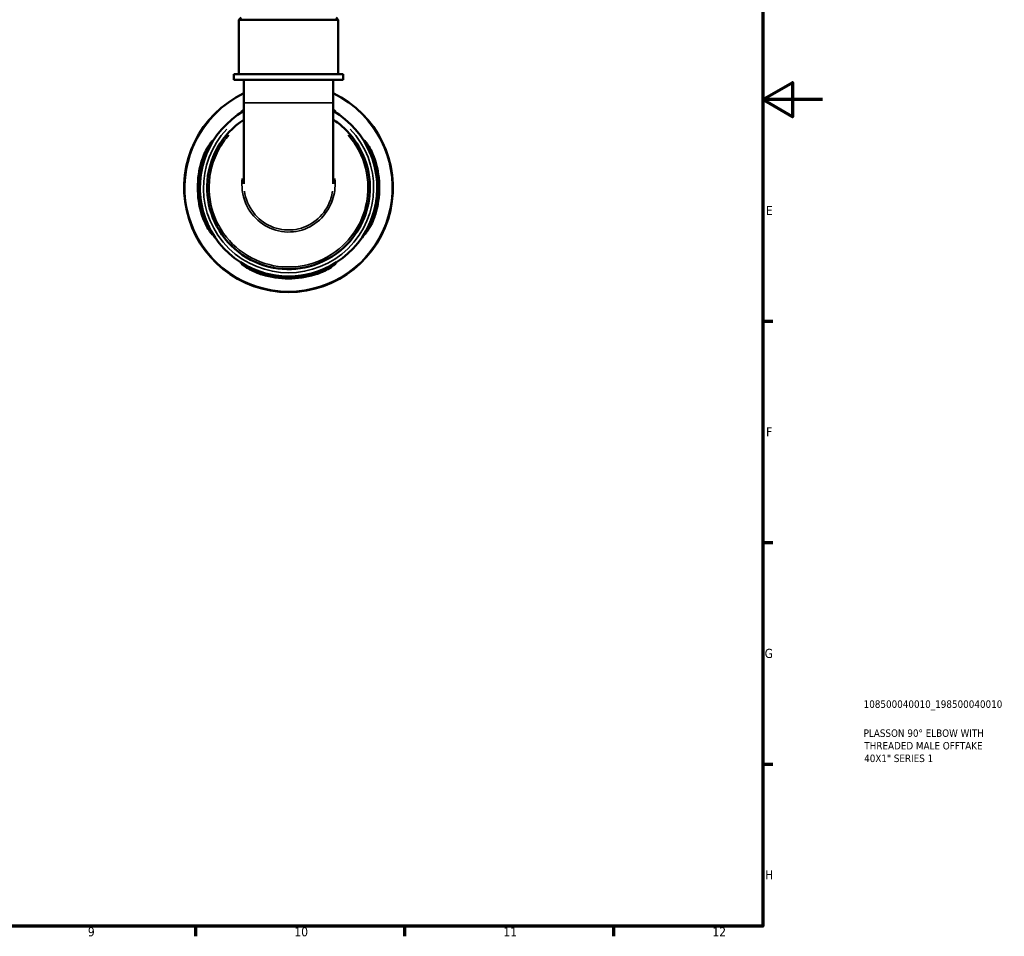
# Model space of a CAD drawing. Header units: millimetres. Extents: x 0 to 902, y -198 to 594.
# Tile 4 of 5: x 572 to 902, y 17 to 324. Entities that reach past the tile are written whole.
import ezdxf

# ---------------------------------------------------------------- set-up
doc = ezdxf.new("R2010")
doc.units = ezdxf.units.MM
for name, color, linetype, lineweight in [('Border (ANSI)', 7, 'Continuous', 70), ('Title (ISO)', 7, 'Continuous', 50), ('Visible (ANSI)', 7, 'Continuous', 50), ('Visible Narrow (ANSI)', 7, 'Continuous', 35)]:
    doc.layers.add(name, color=color, linetype=linetype, lineweight=lineweight)
doc.styles.add('Note Text (ANSI)', font='tahoma.ttf')
doc.styles.add('Note Text (ISO)', font='tahoma.ttf')

# ---------------------------------------------------------------- blocks, each defined once
blk = doc.blocks.new('Borders Default Border')
at = {"layer": 'Border (ANSI)'}
for p, q in [((821, 222.75), (824.45, 222.75)), ((821, 148.5), (824.45, 148.5)), ((821, 74.25), (824.45, 74.25)), ((630.75, 20), (630.75, 16.55)), ((700.83, 20), (700.83, 16.55)), ((770.92, 20), (770.92, 16.55))]:
    blk.add_line(p, q, dxfattribs=at)
at = {"layer": 'Border (ANSI)', "flags": 128}
for points in [[(20, 20), (20, 574), (821, 574), (821, 20), (20, 20)], [(841, 297), (821, 297), (831, 302.77), (831, 291.23), (821, 297)]]:
    blk.add_lwpolyline(points, dxfattribs=at)
at = {"layer": 'Border (ANSI)', "color": 230, "true_color": 0xff0080, "attachment_point": 7, "style": 'Note Text (ANSI)'}
for s, insert, char_height in [('E', (822.05, 258.35), 3.05), ('F', (822.14, 184.1), 3.05), ('G', (821.66, 109.79), 3.05), ('H', (821.81, 35.6), 3.05), ('9', (594.7, 16.49), 3.05), ('10', (663.96, 16.49), 3.048), ('11', (734.04, 16.55), 3.048), ('12', (804.13, 16.55), 3.048)]:
    blk.add_mtext(s, dxfattribs=dict(at, insert=insert, char_height=char_height))
blk = doc.blocks.new('Title Blocks ISO')
at = {"layer": 'Title (ISO)', "color": 232, "true_color": 0xca0064, "style": 'Note Text (ISO)'}
for tag, p in [('PART_NUMBER_001', (33.84, 73.13)), ('DESCRIPTION_001', (33.84, 63.4)), ('DESCRIPTION_002', (34.09, 59.18)), ('DESCRIPTION_003', (34.02, 54.96))]:
    blk.add_attdef(tag, p, '', height=2.5, dxfattribs=at)

msp = doc.modelspace()

# ---------------------------------------------------------------- linework, layer by layer
at = {"layer": 'Visible (ANSI)'}
for p, q in [((646.075, 324.491), (645.375, 323.791)), ((678.624, 323.791), (645.375, 323.791)), ((645.375, 305.491), (645.375, 323.791)), ((677.924, 324.491), (678.624, 323.791)), ((678.624, 305.491), (678.624, 323.791)), ((680.286, 305.491), (643.712, 305.491)), ((643.712, 303.591), (643.712, 305.491)), ((680.286, 303.591), (680.286, 305.491)), ((680.286, 303.591), (643.712, 303.591)), ((647.037, 303.591), (647.037, 295.956)), ((676.961, 303.591), (676.961, 295.956)), ((647.037, 295.956), (647.037, 268.732)), ((676.961, 268.732), (676.961, 295.956))]:
    msp.add_line(p, q, dxfattribs=at)
for radius, start, end in [(35, 115.30819, 64.69181), (29.75, 120.19378, 59.80622), (30.436, 163.19421, 196.80579), (29.751, 162.79537, 197.20463), (29.751, 342.79537, 17.20463), (30.436, 343.19421, 16.80579), (29.751, 252.79537, 287.20463), (30.436, 253.19421, 286.80579)]:
    msp.add_arc((661.999, 267.491), radius, start, end, dxfattribs=at)
for points, knots in [([(647.037, 293.274), (646.852, 293.178), (646.694, 293.096), (646.361, 292.935), (646.239, 292.889), (646.175, 292.921), (646.236, 292.999), (646.525, 293.261), (646.748, 293.44), (647.037, 293.649)], [-1.65976352, -1.65976352, -1.65976352, -1.65976352, -1.53849414, -1.53849414, -1.34262171, -1.34262171, -1.14527158, -1.14527158, -0.95107086, -0.95107086, -0.95107086, -0.95107086]), ([(676.961, 293.649), (677.194, 293.481), (677.384, 293.332), (677.707, 293.057), (677.801, 292.955), (677.797, 292.882), (677.708, 292.907), (677.394, 293.05), (677.201, 293.149), (676.961, 293.274)], [-1.66705647, -1.66705647, -1.66705647, -1.66705647, -1.51062824, -1.51062824, -1.30778812, -1.30778812, -1.1151315, -1.1151315, -0.95803103, -0.95803103, -0.95803103, -0.95803103]), ([(647.037, 290.326), (647.01, 290.308), (646.983, 290.29), (643.355, 287.895), (640.331, 284.65), (636.016, 276.988), (634.799, 272.539), (634.618, 263.888), (635.505, 259.696), (639.084, 252.051), (641.814, 248.622), (648.609, 243.304), (652.697, 241.457), (660.92, 239.921), (665.016, 240.065), (673.27, 242.218), (677.356, 244.471), (683.247, 249.988), (685.355, 252.919), (688.267, 259.289), (689.099, 262.712), (689.476, 270.482), (688.643, 274.843), (685.367, 282.06), (683.218, 285.043), (679.453, 288.539), (678.242, 289.485), (676.96, 290.324)], [-7.2739401, -7.2739401, -7.2739401, -7.2739401, -7.2703732, -7.2703732, -6.7961887, -6.7961887, -6.3041317, -6.3041317, -5.8452696, -5.8452696, -5.3764533, -5.3764533, -4.8970983, -4.8970983, -4.4572706, -4.4572706, -3.9597629, -3.9597629, -3.5703453, -3.5703453, -3.1901002, -3.1901002, -2.7154759, -2.7154759, -2.3191847, -2.3191847, -2.1508521, -2.1508521, -2.1508521, -2.1508521]), ([(632.863, 276.291), (632.974, 276.66), (633.096, 277.027), (633.545, 278.275), (633.911, 279.115), (634.684, 280.648), (635.09, 281.336), (635.781, 282.387), (636.073, 282.776), (636.433, 283.199), (636.536, 283.293), (636.608, 283.289), (636.584, 283.2), (636.409, 282.817), (636.235, 282.489), (635.738, 281.536), (635.392, 280.861), (634.67, 279.29), (634.295, 278.386), (633.825, 277.057), (633.698, 276.675), (633.579, 276.291)], [-2.4790192, -2.4790192, -2.4790192, -2.4790192, -2.3627081, -2.3627081, -2.0765821, -2.0765821, -1.7793934, -1.7793934, -1.5106282, -1.5106282, -1.3077881, -1.3077881, -1.1151315, -1.1151315, -0.8806036, -0.8806036, -0.5856229, -0.5856229, -0.2787648, -0.2787648, -0.1576809, -0.1576809, -0.1576809, -0.1576809]), ([(690.419, 276.291), (690.33, 276.58), (690.236, 276.867), (689.848, 277.999), (689.526, 278.812), (688.824, 280.415), (688.443, 281.18), (687.876, 282.277), (687.669, 282.664), (687.443, 283.129), (687.397, 283.251), (687.429, 283.315), (687.507, 283.255), (687.809, 282.922), (688.061, 282.6), (688.726, 281.631), (689.162, 280.923), (689.99, 279.328), (690.384, 278.451), (690.873, 277.115), (691.011, 276.705), (691.136, 276.291)], [-2.4596733, -2.4596733, -2.4596733, -2.4596733, -2.3687682, -2.3687682, -2.0987401, -2.0987401, -1.7859063, -1.7859063, -1.5384941, -1.5384941, -1.3426217, -1.3426217, -1.1452716, -1.1452716, -0.8922041, -0.8922041, -0.5721176, -0.5721176, -0.2699911, -0.2699911, -0.1397069, -0.1397069, -0.1397069, -0.1397069]), ([(633.579, 258.691), (633.668, 258.403), (633.762, 258.115), (634.15, 256.984), (634.472, 256.171), (635.174, 254.568), (635.555, 253.803), (636.122, 252.706), (636.33, 252.319), (636.556, 251.853), (636.602, 251.731), (636.57, 251.668), (636.491, 251.728), (636.19, 252.06), (635.938, 252.382), (635.272, 253.351), (634.837, 254.059), (634.009, 255.655), (633.615, 256.532), (633.125, 257.868), (632.988, 258.278), (632.863, 258.691)], [-2.4596733, -2.4596733, -2.4596733, -2.4596733, -2.3687682, -2.3687682, -2.0987401, -2.0987401, -1.7859063, -1.7859063, -1.5384941, -1.5384941, -1.3426217, -1.3426217, -1.1452716, -1.1452716, -0.8922041, -0.8922041, -0.5721176, -0.5721176, -0.2699911, -0.2699911, -0.1397069, -0.1397069, -0.1397069, -0.1397069]), ([(691.136, 258.691), (691.024, 258.322), (690.903, 257.956), (690.454, 256.707), (690.087, 255.868), (689.315, 254.335), (688.908, 253.647), (688.217, 252.595), (687.926, 252.207), (687.565, 251.784), (687.463, 251.689), (687.39, 251.693), (687.414, 251.782), (687.59, 252.165), (687.764, 252.493), (688.261, 253.447), (688.607, 254.122), (689.328, 255.692), (689.704, 256.596), (690.174, 257.926), (690.3, 258.308), (690.419, 258.691)], [-2.4790192, -2.4790192, -2.4790192, -2.4790192, -2.3627081, -2.3627081, -2.0765821, -2.0765821, -1.7793934, -1.7793934, -1.5106282, -1.5106282, -1.3077881, -1.3077881, -1.1151315, -1.1151315, -0.8806036, -0.8806036, -0.5856229, -0.5856229, -0.2787648, -0.2787648, -0.1576809, -0.1576809, -0.1576809, -0.1576809]), ([(653.199, 238.355), (652.83, 238.466), (652.464, 238.588), (651.215, 239.037), (650.376, 239.403), (648.842, 240.176), (648.155, 240.582), (647.103, 241.273), (646.715, 241.565), (646.292, 241.925), (646.197, 242.028), (646.201, 242.1), (646.29, 242.076), (646.673, 241.901), (647.001, 241.727), (647.955, 241.23), (648.63, 240.884), (650.2, 240.162), (651.104, 239.787), (652.434, 239.317), (652.815, 239.19), (653.199, 239.071)], [-2.4790192, -2.4790192, -2.4790192, -2.4790192, -2.3627081, -2.3627081, -2.0765821, -2.0765821, -1.7793934, -1.7793934, -1.5106282, -1.5106282, -1.3077881, -1.3077881, -1.1151315, -1.1151315, -0.8806036, -0.8806036, -0.5856229, -0.5856229, -0.2787648, -0.2787648, -0.1576809, -0.1576809, -0.1576809, -0.1576809]), ([(670.799, 239.071), (671.088, 239.161), (671.375, 239.254), (672.507, 239.642), (673.32, 239.964), (674.923, 240.666), (675.687, 241.048), (676.785, 241.614), (677.172, 241.822), (677.637, 242.048), (677.759, 242.094), (677.823, 242.062), (677.763, 241.983), (677.43, 241.682), (677.108, 241.43), (676.139, 240.764), (675.431, 240.329), (673.836, 239.501), (672.959, 239.107), (671.623, 238.617), (671.213, 238.48), (670.799, 238.355)], [-2.4596733, -2.4596733, -2.4596733, -2.4596733, -2.3687682, -2.3687682, -2.0987401, -2.0987401, -1.7859063, -1.7859063, -1.5384941, -1.5384941, -1.3426217, -1.3426217, -1.1452716, -1.1452716, -0.8922041, -0.8922041, -0.5721176, -0.5721176, -0.2699911, -0.2699911, -0.1397069, -0.1397069, -0.1397069, -0.1397069])]:
    msp.add_open_spline(points, degree=3, knots=knots, dxfattribs=at)
at = {"layer": 'Visible Narrow (ANSI)'}
for p, q in [((647.221, 295.956), (676.777, 295.956)), ((632.899, 276.291), (633.543, 276.291)), ((690.455, 276.291), (691.1, 276.291)), ((633.543, 258.691), (632.899, 258.691)), ((691.1, 258.691), (690.455, 258.691)), ((653.199, 238.391), (653.199, 239.035)), ((670.799, 239.035), (670.799, 238.391))]:
    msp.add_line(p, q, dxfattribs=at)
for radius, start, end in [(34.775, 130.9351, 49.0649), (28.525, 136.47259, 43.52741)]:
    msp.add_arc((661.999, 267.491), radius, start, end, dxfattribs=at)
for points, knots in [([(682.031, 285.093), (683.755, 283.119), (685.188, 280.892), (688, 274.662), (688.804, 270.406), (688.425, 262.829), (687.609, 259.493), (684.764, 253.286), (682.708, 250.431), (676.964, 245.058), (672.981, 242.864), (664.939, 240.768), (660.948, 240.628), (652.936, 242.123), (648.952, 243.922), (642.327, 249.101), (639.665, 252.44), (636.168, 259.889), (635.298, 263.976), (635.461, 272.414), (636.638, 276.757), (639.678, 282.183), (640.752, 283.7), (641.969, 285.091)], [2.4206043, 2.4206043, 2.4206043, 2.4206043, 2.7154759, 2.7154759, 3.1901002, 3.1901002, 3.5703453, 3.5703453, 3.9597629, 3.9597629, 4.4572706, 4.4572706, 4.8970983, 4.8970983, 5.3764533, 5.3764533, 5.8452696, 5.8452696, 6.3041317, 6.3041317, 6.7961887, 6.7961887, 7.0041891, 7.0041891, 7.0041891, 7.0041891]), ([(646.47, 270.516), (646.327, 269.189), (646.337, 267.846), (646.872, 263.71), (647.97, 260.991), (651.289, 256.651), (653.417, 254.971), (658.26, 252.849), (660.975, 252.426), (666.213, 252.982), (668.731, 253.932), (672.978, 256.916), (674.711, 258.936), (676.826, 263.128), (677.401, 265.201), (677.66, 268.374), (677.644, 269.451), (677.53, 270.516)], [-1.66379, -1.66379, -1.66379, -1.66379, -1.4148847, -1.4148847, -0.8859604, -0.8859604, -0.3954547, -0.3954547, 0.1010581, 0.1010581, 0.5878024, 0.5878024, 1.0699054, 1.0699054, 1.4638141, 1.4638141, 1.6637626, 1.6637626, 1.6637626, 1.6637626]), ([(676.785, 266.34), (676.537, 264.675), (676.028, 263.051), (674.156, 259.341), (672.498, 257.408), (668.436, 254.55), (666.029, 253.642), (661.02, 253.11), (658.424, 253.514), (653.792, 255.545), (651.757, 257.154), (648.637, 261.237), (647.6, 263.737), (647.213, 266.339)], [-1.3965961, -1.3965961, -1.3965961, -1.3965961, -1.0699054, -1.0699054, -0.5878024, -0.5878024, -0.1010581, -0.1010581, 0.3954547, 0.3954547, 0.8859604, 0.8859604, 1.3966155, 1.3966155, 1.3966155, 1.3966155])]:
    msp.add_open_spline(points, degree=3, knots=knots, dxfattribs=at)

# ---------------------------------------------------------------- block references
msp.add_blockref('Borders Default Border', (0, 0))
msp.add_blockref('Title Blocks ISO', (821, 20)).add_auto_attribs({'PART_NUMBER_001': '108500040010_198500040010', 'DESCRIPTION_001': 'PLASSON 90° ELBOW WITH', 'DESCRIPTION_002': 'THREADED MALE OFFTAKE', 'DESCRIPTION_003': '40X1" SERIES 1'})

doc.saveas('drawing.dxf')
